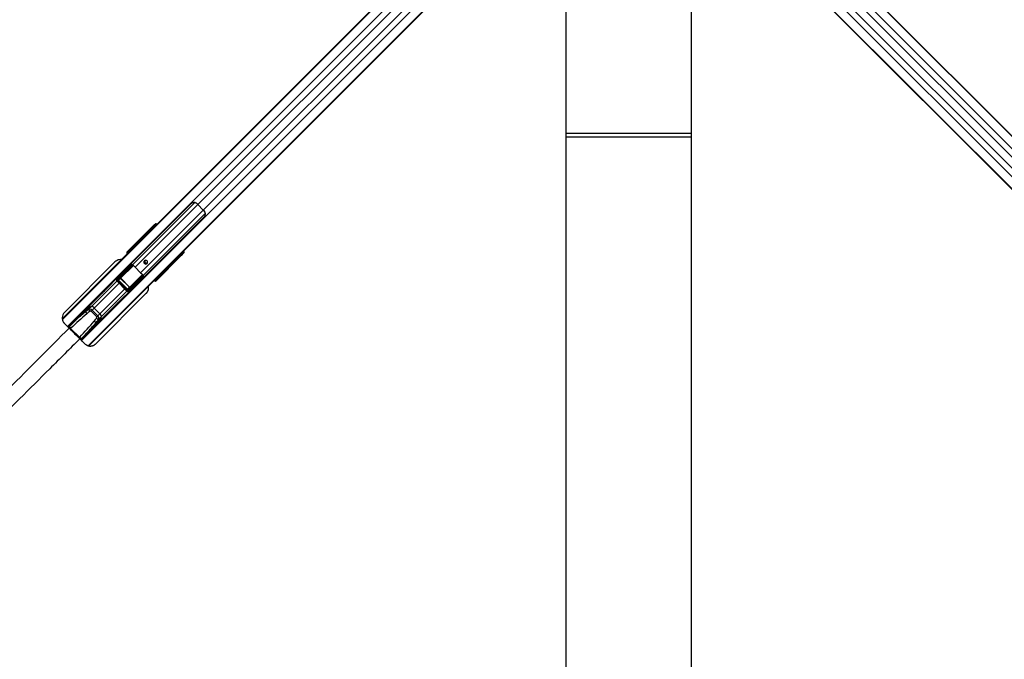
# Model space of a CAD drawing. Header units: millimetres. Extents: x 20 to 19631, y 28 to 16288.
# Tile 65 of 124: x 4621 to 7122, y 13040 to 14664. Entities that reach past the tile are written whole.
import ezdxf

# ---------------------------------------------------------------- set-up
doc = ezdxf.new("R2010")
doc.units = ezdxf.units.MM
doc.header["$LTSCALE"] = 2
doc.layers.add('COMPONENT_GEOMETRY', color=7, linetype='Continuous')
doc.styles.add('SLDTEXTSTYLE0', font='TXT', dxfattribs={"width": 0.75})
doc.dimstyles.new('SLDDIMSTYLE1', dxfattribs={"dimtxt": 100, "dimasz": 6.604, "dimexe": 0, "dimexo": 0.0625, "dimgap": 25, "dimtad": 0, "dimtih": 1, "dimtoh": 1, "dimdec": 1, "dimrnd": 1e-09, "dimzin": 12, "dimdsep": 46, "dimtxsty": 'SLDTEXTSTYLE0', "dimsah": 1, "dimcen": 0.09, "dimadec": 0, "dimazin": 3, "dimtfac": 1, "dimtdec": 1, "dimtofl": 0, "dimtmove": 0, "dimatfit": 3, "dimfxl": 1, "dimfrac": 2, "dimtolj": 1, "dimtzin": 12, "dimarcsym": 0})

# ---------------------------------------------------------------- blocks, each defined once
blk = doc.blocks.new('_D_2')
at = {"layer": 'COMPONENT_GEOMETRY', "color": 7}
for p, q in [((7072.8, 16178.8), (13410.4, 16178.8)), ((13404, 16178.8), (13404, 13243.2)), ((13167, 13222.9), (13136.6, 13222.9)), ((13136.6, 13222.9), (13136.6, 13064.1)), ((13641.1, 13222.9), (13671.5, 13222.9)), ((13671.5, 13222.9), (13671.5, 13064.1)), ((13136.6, 13064.1), (13167, 13064.1)), ((13671.5, 13064.1), (13641.1, 13064.1)), ((13404, 9978.9), (13404, 12914.5)), ((8897.8, 9978.9), (13410.4, 9978.9))]:
    blk.add_line(p, q, dxfattribs=at)
for points in [[(13404, 16178.8), (13403, 16172.2), (13405.1, 16172.2)], [(13404, 9978.9), (13405.1, 9985.5), (13403, 9985.5)]]:
    blk.add_solid(points, dxfattribs=at)
at = {"layer": 'COMPONENT_GEOMETRY', "color": 7, "char_height": 100, "attachment_point": 1, "style": 'SLDTEXTSTYLE0'}
for s, insert in [('10\'2.05"', (13167, 13193)), ('3100mm', (13131.3, 13043.4))]:
    blk.add_mtext(s, dxfattribs=dict(at, insert=insert))

msp = doc.modelspace()

# ---------------------------------------------------------------- linework, layer by layer
at = {"color": 8, "linetype": 'Continuous', "lineweight": 25}
for p, q in [((5991.64, 15164.85), (4729.75, 13902.96)), ((6344.23, 15164.85), (7606.62, 13902.46)), ((6006.41, 15149.08), (4742.57, 13885.24)), ((6329.46, 15149.08), (7593.29, 13885.24)), ((6042.19, 15113.29), (4778.35, 13849.46)), ((6293.68, 15113.29), (7557.51, 13849.46)), ((6057.96, 15098.53), (4795.57, 13836.14)), ((5965.92, 15086.74), (5073.82, 14194.64)), ((6277.9, 15098.53), (7539.79, 13836.64)), ((6369.94, 15086.74), (7262.04, 14194.64)), ((5979.85, 15072.81), (5087.75, 14180.71)), ((6356.02, 15072.81), (7248.12, 14180.71)), ((6326.69, 14374.82), (6009.18, 14374.82)), ((5065.84, 14199.82), (4907.96, 14041.94)), ((5073.82, 14194.64), (4914.6, 14035.42)), ((5087.75, 14180.71), (4928.53, 14021.49)), ((5092.93, 14172.72), (4935.06, 14014.85)), ((4961.71, 14136.48), (4960.18, 14137.84)), ((4962.43, 14139.33), (4963.55, 14138.32)), ((4942.82, 14117.04), (4729.57, 13903.79)), ((4905.62, 14080.39), (4904.44, 14081.81)), ((4905.02, 14082.68), (4904.49, 14082.15)), ((4904.7, 14081.95), (4905.83, 14080.6)), ((4905.21, 14083.11), (4905.29, 14083.19)), ((4905.54, 14081.33), (4906.01, 14081.8)), ((4906.01, 14081.8), (4906.52, 14081.29)), ((4907.57, 14082.34), (4907.06, 14082.85)), ((4907.96, 14083.75), (4908.47, 14083.24)), ((4915.85, 14090.62), (4914.48, 14092.27)), ((4914.75, 14092.41), (4916.06, 14090.83)), ((4897.31, 14075.12), (4897.38, 14075.2)), ((4897.64, 14073.34), (4898.1, 14073.8)), ((4897.92, 14073.06), (4898.38, 14073.52)), ((4898, 14072.8), (4898.02, 14072.79)), ((5030.96, 14067.07), (5029.59, 14068.6)), ((5031.44, 14070.44), (5032.44, 14069.31)), ((5008.96, 14048.51), (4796.37, 13835.93)), ((4877.79, 14008.75), (4909.67, 14040.63)), ((4910.04, 14040.29), (4878.03, 14008.29)), ((4904.4, 14042.25), (4903.41, 14040.94)), ((4901.4, 13984.92), (4933.47, 14016.99)), ((4933.78, 14016.59), (4901.86, 13984.68)), ((4934.8, 14014.96), (4933.94, 14013.9)), ((4974.92, 14011.32), (4973.5, 14012.51)), ((4973.72, 14012.72), (4975.07, 14011.59)), ((4974.4, 14013.4), (4974.91, 14012.89)), ((4974.44, 14012.43), (4974.91, 14012.89)), ((4975.27, 14011.38), (4975.8, 14011.91)), ((4975.96, 14013.95), (4975.45, 14014.46)), ((4976.35, 14015.36), (4976.86, 14014.85)), ((4985.38, 14021.37), (4983.73, 14022.74)), ((4983.95, 14022.95), (4985.52, 14021.63)), ((4868.23, 14000.57), (4803.56, 13935.9)), ((4873.76, 13995.04), (4810.75, 13932.03)), ((4888.15, 13980.65), (4825.14, 13917.64)), ((4868.16, 14000.64), (4870.05, 14002.52)), ((4965.9, 14004.91), (4965.92, 14004.89)), ((4966.64, 14005.27), (4966.17, 14004.8)), ((4966.92, 14004.99), (4966.45, 14004.52)), ((4893.69, 13975.12), (4829.01, 13910.45)), ((4893.75, 13975.05), (4895.63, 13976.93)), ((4753.52, 13892.25), (4744.55, 13883.28)), ((4749.28, 13878.51), (4750.73, 13879.96)), ((4771.63, 13856.17), (4773.07, 13857.61)), ((4776.51, 13851.55), (4785.37, 13860.41))]:
    msp.add_line(p, q, dxfattribs=at)
at = {"color": 7, "linetype": 'Continuous', "lineweight": 25}
for p, q in [((5993.6, 15167.82), (4949.12, 14123.34)), ((6339.85, 15170.79), (7366.65, 14143.99)), ((6342.27, 15167.82), (7381.88, 14128.2)), ((6060.93, 15100.48), (5021.31, 14060.87)), ((6063.9, 15102.9), (5037.1, 14076.11)), ((6274.94, 15100.48), (7319.41, 14056.01)), ((5695.7, 14870.47), (4964.3, 14139.07)), ((6572.29, 14802.58), (7303.69, 14071.18)), ((6009.18, 14366.82), (6326.69, 14366.82)), ((5057, 14197.13), (4743.85, 13883.97)), ((5087.75, 14180.71), (5073.82, 14194.64)), ((4777.08, 13850.73), (5090.24, 14163.89)), ((4958.08, 14138.51), (4894.43, 14074.85)), ((4896.18, 14076.17), (4958.55, 14138.54)), ((4960.18, 14137.84), (4914.75, 14092.41)), ((4960.01, 14134.77), (4947.4, 14122.17)), ((4964.3, 14139.07), (4960.01, 14134.77)), ((4962.37, 14142.1), (4963.62, 14143.04)), ((4963.67, 14140.26), (4962.43, 14139.33)), ((4963.62, 14143.04), (4966.29, 14145.7)), ((4963.82, 14143.84), (4966.29, 14145.7)), ((4945.24, 14120.01), (4729.48, 13904.25)), ((4942.82, 14117.04), (4942.57, 14116.66)), ((4949.12, 14123.34), (4942.82, 14117.04)), ((4944.6, 14118.48), (4949.12, 14123.34)), ((4947.4, 14122.17), (4945.24, 14120.01)), ((4898.37, 14076.2), (4902.95, 14081.71)), ((4904.44, 14081.81), (4899.74, 14076.15)), ((4909.98, 14089.09), (4905.22, 14083.12)), ((4910.08, 14089.21), (4905.29, 14083.19)), ((4905.29, 14083.19), (4906.36, 14084.27)), ((4905.54, 14081.33), (4906.05, 14080.82)), ((4907.06, 14082.85), (4906.01, 14081.8)), ((4906.36, 14084.27), (4913.06, 14092.34)), ((4907.96, 14083.75), (4907.06, 14082.85)), ((4914.44, 14092.31), (4907.73, 14084.23)), ((4910.08, 14089.21), (4909.99, 14089.08)), ((4894.43, 14074.85), (4896.18, 14076.17)), ((4900.52, 14079.15), (4897.31, 14075.13)), ((4900.6, 14079.24), (4897.38, 14075.2)), ((4897.38, 14075.2), (4898.37, 14076.2)), ((4897.64, 14073.34), (4897.92, 14073.06)), ((4897.92, 14073.06), (4898.11, 14072.88)), ((4899.07, 14074.77), (4898.1, 14073.8)), ((4898.1, 14073.8), (4898.38, 14073.52)), ((4898.38, 14073.52), (4899.35, 14074.49)), ((4899.07, 14074.77), (4899.97, 14075.67)), ((4899.35, 14074.49), (4899.07, 14074.77)), ((4899.35, 14074.49), (4900.25, 14075.39)), ((4899.97, 14075.67), (4900.25, 14075.39)), ((5031.62, 14064.97), (4967.96, 14001.31)), ((5031.66, 14065.43), (4969.29, 14003.06)), ((4985.52, 14021.63), (5030.96, 14067.07)), ((5021.31, 14060.87), (5008.87, 14049.28)), ((5017.01, 14056.56), (5009.62, 14049.69)), ((5017.01, 14056.56), (5011.12, 14050.67)), ((5020.12, 14059.12), (5014.09, 14053.09)), ((5021.31, 14060.87), (5017.01, 14056.56)), ((5025.29, 14064.29), (5020.12, 14059.12)), ((5032.79, 14071.8), (5025.29, 14064.29)), ((5032.44, 14069.31), (5033.38, 14070.56)), ((5037.1, 14076.11), (5032.79, 14071.8)), ((5036.15, 14070.5), (5035.21, 14069.26)), ((5038.81, 14073.18), (5036.15, 14070.5)), ((5036.95, 14070.71), (5038.81, 14073.18)), ((4863.38, 14049.19), (4735.15, 13920.96)), ((5011.93, 14050.93), (4796.85, 13835.85)), ((4868.44, 14006.64), (4902.41, 14040.53)), ((4905, 14040.29), (4870.29, 14005.67)), ((4872.49, 14005.66), (4906.98, 14040.15)), ((4907.46, 14039.22), (4872.97, 14004.73)), ((4900.72, 14040.15), (4900.45, 14040.42)), ((4904.77, 14041.02), (4907.01, 14040.83)), ((4928.53, 14021.49), (4914.6, 14035.42)), ((5007.06, 14047.26), (5008.96, 14048.51)), ((5011.12, 14050.67), (5008.96, 14048.51)), ((5009.62, 14049.69), (5011.12, 14050.67)), ((5014.09, 14053.09), (5011.93, 14050.93)), ((4872.42, 14011.84), (4840.72, 13980.13)), ((4872.48, 14011.91), (4868.02, 14006.18)), ((4872.93, 14012.42), (4868.44, 14006.64)), ((4877.74, 14007.3), (4872.56, 14002.99)), ((4887.03, 14026.49), (4872.93, 14012.42)), ((4872.97, 14004.73), (4877.79, 14008.75)), ((4877.95, 14007.51), (4877.74, 14007.3)), ((4900.41, 13984.62), (4877.74, 14007.3)), ((4877.95, 14007.51), (4900.63, 13984.83)), ((4897.85, 13979.86), (4932.34, 14014.35)), ((4933.26, 14013.86), (4898.77, 13979.37)), ((4898.79, 13977.18), (4933.41, 14011.88)), ((4933.64, 14009.29), (4899.76, 13975.32)), ((4933.53, 14007.33), (4933.26, 14007.6)), ((4967.61, 14006.24), (4966.64, 14005.27)), ((4966.92, 14004.99), (4967.89, 14005.96)), ((4968.5, 14007.14), (4967.61, 14006.24)), ((4967.89, 14005.96), (4967.61, 14006.24)), ((4968.78, 14006.86), (4967.89, 14005.96)), ((4968.24, 14004.2), (4972.27, 14007.41)), ((4968.31, 14004.27), (4972.35, 14007.48)), ((4968.5, 14007.14), (4968.78, 14006.86)), ((4969.27, 14006.63), (4974.92, 14011.32)), ((4974.82, 14009.83), (4969.31, 14005.26)), ((4973.93, 14012.94), (4974.44, 14012.43)), ((4974.91, 14012.89), (4975.96, 14013.95)), ((4975.96, 14013.95), (4976.86, 14014.85)), ((4976.23, 14012.11), (4982.21, 14016.87)), ((4976.23, 14012.11), (4976.31, 14012.17)), ((4976.31, 14012.17), (4982.32, 14016.96)), ((4977.38, 14013.25), (4976.31, 14012.17)), ((4977.34, 14014.62), (4985.43, 14021.33)), ((4985.46, 14019.94), (4977.38, 14013.25)), ((4982.21, 14016.87), (4982.32, 14016.96)), ((4868.16, 14000.64), (4893.75, 13975.05)), ((4870.05, 14002.52), (4895.63, 13976.93)), ((4872.56, 14002.99), (4872.14, 14002.57)), ((4895.68, 13979.03), (4872.14, 14002.57)), ((4872.56, 14002.99), (4896.1, 13979.45)), ((4896.1, 13979.45), (4900.41, 13984.62)), ((4901.86, 13984.68), (4897.85, 13979.86)), ((4900.63, 13984.83), (4900.41, 13984.62)), ((4919.6, 13993.92), (4905.54, 13979.82)), ((4966.17, 14004.8), (4966.45, 14004.52)), ((4966.64, 14005.27), (4966.92, 14004.99)), ((4969.29, 14003.06), (4967.96, 14001.31)), ((4968.31, 14004.27), (4968.24, 14004.2)), ((4969.31, 14005.26), (4968.31, 14004.27)), ((4826.27, 13965.68), (4787.52, 13926.94)), ((4814.77, 13841.33), (4943.01, 13969.57)), ((4873.24, 13947.61), (4904.95, 13979.31)), ((4896.1, 13979.45), (4895.68, 13979.03)), ((4899.29, 13974.91), (4905.02, 13979.37)), ((4899.76, 13975.32), (4905.54, 13979.82)), ((4801.45, 13935.27), (4788.68, 13922.5)), ((4796.35, 13928.69), (4803.56, 13935.9)), ((4805.28, 13926.55), (4810.75, 13932.03)), ((4810.75, 13932.03), (4825.14, 13917.64)), ((4820.05, 13894.41), (4858.79, 13933.16)), ((4747.83, 13885.55), (4791.75, 13929.47)), ((4805.28, 13926.55), (4803.03, 13924.3)), ((4817.42, 13909.91), (4803.03, 13924.3)), ((4805.28, 13926.55), (4819.67, 13912.17)), ((4828.38, 13908.34), (4815.62, 13895.57)), ((4819.67, 13912.17), (4817.42, 13909.91)), ((4819.67, 13912.17), (4825.14, 13917.64)), ((4821.8, 13903.24), (4829.01, 13910.45)), ((4735.15, 13892.67), (4746.89, 13880.93)), ((4745.03, 13882.75), (4747.16, 13884.88)), ((4747.16, 13884.88), (4747.83, 13885.55)), ((4751.39, 13880.62), (4750.73, 13879.96)), ((4754.04, 13891.76), (4753.52, 13892.25)), ((4778.66, 13854.72), (4822.58, 13898.64)), ((4750.73, 13879.96), (4750.73, 13879.96)), ((4750.73, 13879.96), (4773.07, 13857.61)), ((4773.74, 13858.28), (4773.07, 13857.61)), ((4773.07, 13857.61), (4773.07, 13857.61)), ((4785.37, 13860.41), (4784.87, 13860.93)), ((4775.86, 13851.92), (4777.99, 13854.05)), ((4777.99, 13854.05), (4778.66, 13854.72))]:
    msp.add_line(p, q, dxfattribs=at)
at = {"color": 7, "linetype": 'Continuous', "lineweight": 25, "flags": 128}
for points in [[(6009.13, 12547.45), (6009.14, 13188.05), (6009.15, 13828.64), (6009.18, 14458.01), (6009.21, 15031.36)], [(6326.65, 15031.36), (6326.69, 14458.01), (6326.71, 13828.64), (6326.73, 13188.05), (6326.74, 12547.45)], [(4945.04, 14044.85), (4946.04, 14046.4), (4946.35, 14048.24), (4945.93, 14050.11), (4944.83, 14051.71), (4943.22, 14052.81), (4941.35, 14053.24), (4939.51, 14052.93), (4937.97, 14051.93), (4936.97, 14050.39), (4936.65, 14048.54), (4937.08, 14046.67), (4938.18, 14045.07), (4939.79, 14043.97), (4941.65, 14043.54), (4943.5, 14043.85), (4945.04, 14044.85)], [(4833.66, 13972.74), (4833.69, 13972.77), (4836.6, 13975.82), (4839.06, 13978.42), (4840.72, 13980.14), (4841.33, 13980.69), (4840.79, 13980.01), (4839.16, 13978.24), (4837.99, 13977.03), (4836.65, 13975.67), (4835.17, 13974.21), (4833.62, 13972.7), (4830.57, 13969.79), (4827.98, 13967.33), (4826.27, 13965.68), (4826.27, 13965.68)], [(4858.79, 13933.16), (4858.8, 13933.16), (4860.45, 13934.87), (4862.91, 13937.46), (4865.82, 13940.52), (4867.33, 13942.07), (4868.79, 13943.54), (4870.15, 13944.88), (4871.36, 13946.05), (4873.13, 13947.68), (4873.8, 13948.22), (4873.24, 13947.61), (4873.24, 13947.61)]]:
    msp.add_lwpolyline(points, dxfattribs=at)
at = {"color": 7, "linetype": 'Continuous', "lineweight": 25}
for centre, radius, start, end in [((5042.33, 14163.23), 44.48, 44.91701, 52.2174), ((5056.34, 14149.21), 44.48, 37.7826, 45.08299), ((4958.75, 14136.77), 1.79, 37.06255, 96.71611), ((4963.81, 14140.74), 1.98, 136.71804, 225.53722), ((4965.06, 14141.68), 1.98, 136.71804, 225.53722), ((4958.66, 14106.6), 18.97, 135.04205, 146.63391), ((4960.82, 14108.77), 18.96, 135.04062, 146.5012), ((4902.86, 14081.91), 0.222, 233.45025, 294.03615), ((4903.42, 14082.96), 1.34, 310.97094, 322.92229), ((4904.16, 14082.64), 0.878, 288.39776, 308.24261), ((4907.03, 14083.55), 0.98, 43.84159, 132.60746), ((4909.99, 14089.36), 0.178, 240.82905, 298.86446), ((4912.97, 14092.48), 0.161, 245.16082, 301.16039), ((4914.23, 14093.08), 0.796, 284.95016, 307.21236), ((4914.2, 14093.1), 0.878, 288.39776, 308.24261), ((4899.04, 14075.47), 0.98, 43.84159, 132.60746), ((4900.5, 14079.46), 0.237, 231.60559, 292.6194), ((5029.88, 14065.64), 1.79, 353.28389, 52.93745), ((5033.85, 14070.7), 1.98, 224.46278, 313.28196), ((5034.79, 14071.94), 1.98, 224.46278, 313.28196), ((4903.71, 14040.41), 0.618, 119.68669, 153.40952), ((4903.52, 14040.23), 1.48, 2.45616, 32.46435), ((4905.07, 14040.58), 1.96, 347.3695, 7.26925), ((4906.36, 14039.24), 1.1, 359.03324, 55.99224), ((4906.69, 14039.87), 1.01, 320.15341, 71.30529), ((4956.36, 14077.23), 59.1, 219.54783, 225.03629), ((4942.88, 14049.76), 5.05, 147.85467, 302.14533), ((4942.49, 14049.68), 3.27, 80.87202, 228.67567), ((4942.78, 14049.41), 3.27, 221.86542, 8.5869), ((4998.52, 14064.36), 18.97, 303.36609, 314.95795), ((5000.68, 14066.52), 18.97, 303.36609, 314.95795), ((4868.47, 14004.45), 2.2, 33.96086, 90.86869), ((4871.87, 14004.75), 1.1, 359.03324, 55.99224), ((4878.34, 14008.74), 0.549, 179.03324, 235.99224), ((4970.34, 14063.25), 59.1, 224.96371, 230.45217), ((4932.98, 14013.57), 1.01, 18.69471, 129.84659), ((4932.35, 14013.25), 1.1, 34.00776, 90.96676), ((4933.69, 14011.95), 1.96, 82.73075, 102.6305), ((4933.34, 14010.41), 1.48, 57.53565, 87.54384), ((4933.52, 14010.6), 0.618, 296.59048, 330.31331), ((4968.59, 14005.92), 0.98, 317.39254, 46.15841), ((4972.57, 14007.39), 0.237, 157.3806, 218.39441), ((4975.03, 14009.74), 0.222, 155.96385, 216.54975), ((4975.76, 14011.05), 0.878, 141.75739, 161.60224), ((4976.08, 14010.31), 1.34, 127.07771, 139.02906), ((4976.66, 14013.91), 0.98, 317.39254, 46.15841), ((4982.48, 14016.88), 0.178, 151.13554, 209.17095), ((4986.21, 14021.09), 0.878, 141.75739, 161.60224), ((4986.2, 14021.12), 0.796, 142.78764, 165.04984), ((4985.59, 14019.86), 0.161, 148.83961, 204.83918), ((4901.85, 13985.23), 0.549, 214.00776, 270.96676), ((4897.86, 13978.76), 1.1, 34.00776, 90.96676), ((4897.56, 13975.36), 2.2, 359.13131, 56.03914), ((4811.58, 13902.95), 33.92, 103.67343, 149.92676), ((4808.65, 13912.24), 24.13, 107.34007, 134.44159), ((4815.02, 13893.74), 43.69, 105.21172, 108.09368), ((4802.78, 13925.83), 10.1, 37.87112, 85.57307), ((4802.2, 13927.36), 14.36, 199.75416, 224.08523), ((4810.39, 13933.72), 14.92, 199.71769, 223.07071), ((4796.06, 13918.46), 33.92, 300.07324, 346.32657), ((4826.84, 13917.28), 14.92, 226.92929, 250.28231), ((4805.35, 13915.53), 24.13, 315.55841, 342.65993), ((4818.94, 13909.67), 10.1, 4.42693, 52.12888), ((4786.85, 13921.91), 43.69, 341.90632, 344.78828), ((4756.84, 13888.14), 10.21, 198.61214, 233.23), ((4757.51, 13888.8), 10.21, 198.61214, 233.23), ((4752.83, 13891.53), 1, 46, 135), ((4820.47, 13909.09), 14.36, 225.91477, 250.24584), ((4781.25, 13863.73), 10.21, 216.77, 251.38786), ((4781.92, 13864.39), 10.21, 216.77, 251.38786), ((4784.65, 13859.71), 1, 315, 44)]:
    msp.add_arc(centre, radius, start, end, dxfattribs=at)
at = {"color": 8, "linetype": 'Continuous', "lineweight": 25}
for centre, radius, start, end in [((4896.39, 14074.5), 1.68, 40.11369, 97.3551), ((4906.28, 14064.48), 11.74, 134.84469, 138.74924), ((4957.59, 14013.17), 11.74, 311.25076, 315.15531), ((4967.62, 14003.28), 1.68, 352.6449, 49.88631)]:
    msp.add_arc(centre, radius, start, end, dxfattribs=at)
at = {"color": 7, "linetype": 'Continuous', "lineweight": 25}
for centre, major_axis, ratio, start_param, end_param in [((5073.14, 14021.64), (221.5, 221.5), 0.5107684, 1.5707963, 1.6398026), ((5077.43, 14025.93), (221.5, 221.5), 0.5107684, 1.5707963, 1.6406095), ((4959.81, 14139.84), (4.33, 4.18), 0.0438581, 0.3439498, 1.939496), ((4959.7, 14139.43), (2.88, 2.79), 0.0438581, 0.3439498, 1.939496), ((4961.09, 14137.99), (1.57, 1.28), 0.2462972, 0.3800283, 1.9755744), ((4970.46, 14141.4), (4.24, -4.24), 0.3295798, 2.0395283, 3.0955894), ((4944.19, 14118.28), (1.68, 1.76), 0.0656844, 2.7914656, 4.8889634), ((4854.55, 14031.72), (71.32, 74.15), 0.0006481, 5.4092127, 5.4533618), ((4854.9, 14031.37), (70.97, 74.51), 0.0008516, 5.4109204, 5.4550695), ((4903.45, 14080.75), (0.83, 1.22), 0.6768411, 6.0573316, 6.2513323), ((4903.39, 14080.57), (1.06, 1.62), 0.7727027, 6.0539511, 6.2479518), ((4906.36, 14082.15), (1.06, -1.06), 0.3305965, 3.1764992, 4.712389), ((4907.44, 14083.22), (1.06, -1.06), 0.3524771, 3.1764992, 4.712389), ((4908.09, 14083.88), (0.354, -0.354), 0.3743577, 3.1764992, 4.712389), ((4854.55, 14031.72), (71.32, 74.15), 0.0006481, 5.6002556, 5.6700895), ((4854.9, 14031.37), (70.97, 74.51), 0.0008516, 5.6019633, 5.6717972), ((4915.67, 14092.84), (1.77, -1.77), 0.5087004, 4.5118264, 4.5378561), ((4916, 14093.17), (1.41, -1.41), 0.7241758, 4.5118264, 4.5378561), ((4897.44, 14072.16), (3.69, -1.73), 0.9084912, 2.8237982, 4.3957505), ((4899.08, 14073.39), (3.27, -2.34), 0.932843, 2.9867722, 4.5587245), ((4898.45, 14074.15), (1.06, -1.06), 0.3305965, 3.1764992, 4.712389), ((4899.45, 14075.15), (1.06, -1.06), 0.3524771, 3.1764992, 4.712389), ((4900.1, 14075.8), (0.354, -0.354), 0.3743577, 3.1764992, 4.712389), ((4919.66, 14184.94), (222.39, 222.39), 0.5087356, 4.6425758, 4.712389), ((4923.96, 14189.24), (222.39, 222.39), 0.5087356, 4.6425758, 4.712389), ((5031.11, 14067.98), (1.28, 1.57), 0.2462972, 4.3076109, 5.903157), ((5032.95, 14066.7), (4.18, 4.33), 0.0438581, 4.3436893, 5.9392355), ((5032.54, 14066.59), (2.79, 2.88), 0.0438581, 4.3436893, 5.9392355), ((5034.51, 14077.35), (-4.24, 4.24), 0.3295798, 3.1875959, 4.243657), ((4867.7, 14009.78), (192.03, 191.31), 0.0067039, 4.8065492, 4.8845862), ((4904.05, 14032.86), (5.76, 5.76), 0.8205601, 0.4800861, 0.7564561), ((4967.68, 14087.33), (84.02, 68.6), 0.0107882, 2.3218814, 2.3610846), ((5008.68, 14048.88), (1.76, 1.68), 0.0656844, 1.3963176, 3.4917197), ((4871.2, 14003.75), (2.8, 3.2), 0.9399897, 1.4841326, 3.0830343), ((4871.66, 14004.21), (1.51, 1.79), 0.8534878, 1.4707385, 3.0696403), ((4873.96, 14004.3), (1.89, 1.66), 0.7960113, 1.6519995, 3.1931135), ((4875.67, 14009.5), (3.02, 3.58), 0.8534878, 1.4707385, 1.617673), ((4878.52, 14008.06), (0.811, 0.731), 0.9160627, 1.6419372, 3.1830512), ((4878.4, 14007.95), (0.472, 0.414), 0.7960113, 1.6519995, 3.1931135), ((4902.89, 13974.59), (191.31, 192.03), 0.0067039, 1.3986212, 1.4766361), ((4980.44, 14074.57), (68.6, 84.02), 0.0107882, 3.9221007, 3.9613039), ((4925.97, 14010.94), (5.76, 5.76), 0.8205601, 5.5267292, 5.8030992), ((4968.26, 14006.33), (1.06, -1.06), 0.3524771, 4.712389, 6.2482787), ((4968.92, 14006.99), (0.354, -0.354), 0.3743577, 4.712389, 6.2482787), ((4924.48, 13961.79), (74.51, 70.97), 0.0008516, 0.8281158, 0.8722649), ((4924.83, 13961.43), (74.15, 71.32), 0.0006481, 0.8298235, 0.8739726), ((4975.26, 14013.24), (1.06, -1.06), 0.3305965, 4.712389, 6.2482787), ((4973.87, 14010.33), (1.22, 0.83), 0.6768411, 0.031853, 0.2258537), ((4973.68, 14010.27), (1.62, 1.06), 0.7727027, 0.0352335, 0.2292342), ((4976.34, 14014.32), (1.06, -1.06), 0.3524771, 4.712389, 6.2482787), ((4976.99, 14014.98), (0.354, -0.354), 0.3743577, 4.712389, 6.2482787), ((4924.48, 13961.79), (74.51, 70.97), 0.0008516, 0.6113881, 0.681222), ((4924.83, 13961.43), (74.15, 71.32), 0.0006481, 0.6130958, 0.6829297), ((4985.96, 14022.56), (1.77, -1.77), 0.5087004, 4.8869219, 4.9129515), ((4986.28, 14022.89), (1.41, -1.41), 0.7241758, 4.8869219, 4.9129515), ((4873.72, 14004.06), (1.2, 1.04), 0.6306565, 1.6531679, 3.1942819), ((4901.18, 13985.4), (0.731, 0.811), 0.9160627, 3.1001341, 4.6412481), ((4901.06, 13985.29), (0.414, 0.472), 0.7960113, 3.0900718, 4.6311858), ((4965.27, 14004.33), (-1.73, 3.69), 0.9084912, 1.8874348, 3.4593871), ((4966.5, 14005.96), (-2.34, 3.27), 0.932843, 1.7244608, 3.2964131), ((4967.27, 14005.34), (1.06, -1.06), 0.3305965, 4.712389, 6.2482787), ((4896.86, 13978.08), (3.2, 2.8), 0.9399897, 3.200151, 4.7990528), ((4897.32, 13978.55), (1.79, 1.51), 0.8534878, 3.213545, 4.8124468), ((4897.41, 13980.84), (1.66, 1.89), 0.7960113, 3.0900718, 4.6311858), ((4897.18, 13980.61), (1.04, 1.2), 0.6306565, 3.0889034, 4.6300174), ((4902.61, 13982.56), (3.58, 3.02), 0.8534878, 4.6655123, 4.8124468), ((4860.97, 13772.41), (210.51, 210.51), 0.5374519, 1.4475158, 1.5707963), ((4860.29, 13771.73), (208.93, 208.93), 0.5211931, 1.3849003, 1.5707963), ((4891.9, 13706.54), (305, 305), 0.5324147, 1.3617427, 1.3849003), ((4891.22, 13705.86), (303.43, 303.43), 0.5211931, 1.3617427, 1.3849003), ((4800.99, 13922.27), (-5.66, 5.66), 0.7578134, 4.712389, 6.0741317), ((4800.31, 13921.59), (2.71, 2.71), 0.5211931, 0, 1.3617427), ((4598.98, 13998.11), (303.43, 303.43), 0.5211931, 4.898285, 4.9214426), ((4814.7, 13907.2), (2.71, 2.71), 0.5211931, 4.9214426, 6.2831853), ((4815.38, 13907.88), (-5.66, 5.66), 0.7578134, 3.3506463, 4.712389), ((4664.84, 13967.17), (208.93, 208.93), 0.5211931, 4.712389, 4.898285), ((4665.52, 13967.85), (210.51, 210.51), 0.5374519, 4.712389, 4.8356359), ((4599.65, 13998.79), (305, 305), 0.5324147, 4.898285, 4.9214426)]:
    msp.add_ellipse(centre, major_axis=major_axis, ratio=ratio, start_param=start_param, end_param=end_param, dxfattribs=at)
at = {"color": 8, "linetype": 'Continuous', "lineweight": 25}
for centre, major_axis, ratio, start_param, end_param in [((4967.79, 14138.73), (-4.24, 4.24), 0.3295099, 5.1803848, 6.237318), ((4966.45, 14137.4), (2.83, -2.83), 0.3295798, 2.3137493, 3.0955894), ((4899.32, 14074.13), (1.85, -0.86), 0.9084912, 4.074793, 4.3957505), ((4900.38, 14075.52), (0.354, -0.354), 0.3743577, 4.712389, 5.266749), ((5030.51, 14073.34), (-2.83, 2.83), 0.3295798, 3.1875959, 3.969436), ((5031.84, 14074.68), (4.24, -4.24), 0.3295099, 0.0458673, 1.1028005), ((4885.06, 14019.9), (28.45, 34.84), 0.0109144, 5.3549514, 5.4147331), ((4913.01, 13991.94), (34.84, 28.45), 0.0109144, 0.8684522, 0.9282339), ((4968.64, 14007.27), (0.354, -0.354), 0.3743577, 4.158029, 4.712389), ((4967.24, 14006.21), (-0.86, 1.85), 0.9084912, 1.8874348, 2.2076697), ((4860.97, 13772.41), (210.51, 210.51), 0.5374519, 1.3849003, 1.4475158), ((4665.52, 13967.85), (210.51, 210.51), 0.5374519, 4.8356359, 4.898285)]:
    msp.add_ellipse(centre, major_axis=major_axis, ratio=ratio, start_param=start_param, end_param=end_param, dxfattribs=at)
at = {"color": 7, "linetype": 'Continuous', "lineweight": 25}
for points, knots in [([(5069.58, 14198.39), (5068.75, 14198.88), (5067.11, 14199.86), (5064.07, 14200.16), (5061.31, 14199.69), (5059.07, 14198.7), (5057.76, 14197.83), (5057.19, 14197.3), (5057, 14197.13)], [0, 0, 0, 0, 0.2129283, 0.4246049, 0.6767712, 0.8300264, 0.9444848, 1, 1, 1, 1]), ([(5090.24, 14163.89), (5090.58, 14164.28), (5091.37, 14165.17), (5092.49, 14167.32), (5093.23, 14170.16), (5093.17, 14173.55), (5092.05, 14175.51), (5091.5, 14176.47)], [0, 0, 0, 0, 0.1096269, 0.2567278, 0.4997884, 0.7551779, 1, 1, 1, 1]), ([(4902.73, 14081.74), (4902.81, 14081.82), (4902.99, 14081.99), (4903.32, 14082.21), (4903.71, 14082.35), (4904.14, 14082.34), (4904.38, 14082.22), (4904.49, 14082.15)], [0, 0, 0, 0, 0.1896653, 0.387972, 0.5975579, 0.804387, 1, 1, 1, 1]), ([(4904.3, 14081.95), (4904.21, 14082.01), (4904.04, 14082.11), (4903.83, 14082.14), (4903.64, 14082.13), (4903.51, 14082.1), (4903.32, 14082.02), (4903.14, 14081.9), (4903.01, 14081.77), (4902.95, 14081.71)], [0, 0, 0, 0, 0.204018, 0.3683635, 0.408955, 0.5625699, 0.6085277, 0.8027053, 1, 1, 1, 1]), ([(4905.22, 14083.12), (4905.15, 14083), (4905.02, 14082.8), (4904.98, 14082.46), (4905.01, 14082.17), (4905.13, 14081.86), (4905.31, 14081.58), (4905.47, 14081.41), (4905.54, 14081.33)], [0, 0, 0, 0, 0.1995794, 0.3513074, 0.4943159, 0.6461802, 0.8522295, 1, 1, 1, 1]), ([(4912.91, 14092.34), (4912.99, 14092.42), (4913.14, 14092.57), (4913.41, 14092.75), (4913.71, 14092.86), (4914.03, 14092.88), (4914.27, 14092.81), (4914.51, 14092.67), (4914.62, 14092.55), (4914.71, 14092.45)], [0, 0, 0, 0, 0.1677551, 0.3094261, 0.4421052, 0.5973632, 0.7692312, 0.8002226, 1, 1, 1, 1]), ([(4914.44, 14092.31), (4914.36, 14092.4), (4914.21, 14092.58), (4913.93, 14092.71), (4913.67, 14092.72), (4913.52, 14092.67), (4913.39, 14092.62), (4913.32, 14092.57), (4913.18, 14092.47), (4913.12, 14092.4), (4913.06, 14092.34)], [0, 0, 0, 0, 0.2158633, 0.4289558, 0.5802581, 0.6862162, 0.7010964, 0.8134316, 0.8319841, 1, 1, 1, 1]), ([(4897.31, 14075.13), (4897.24, 14075.01), (4897.11, 14074.81), (4897.07, 14074.47), (4897.11, 14074.17), (4897.22, 14073.87), (4897.4, 14073.59), (4897.57, 14073.41), (4897.64, 14073.34)], [0, 0, 0, 0, 0.1995794, 0.3513074, 0.4943159, 0.6461802, 0.8522295, 1, 1, 1, 1]), ([(5025.29, 14064.29), (5025.06, 14064.07), (5024.61, 14063.62), (5023.68, 14062.71), (5022.7, 14061.73), (5021.74, 14060.78), (5020.93, 14059.96), (5020.36, 14059.38), (5020.12, 14059.13), (5020.12, 14059.12), (5020.12, 14059.12)], [0, 0, 0, 0, 0.1335987, 0.2671966, 0.4008119, 0.5344211, 0.6680123, 0.8016105, 0.9352267, 1, 1, 1, 1]), ([(4880.08, 14054.84), (4878.12, 14054.94), (4874.16, 14055.14), (4868.16, 14053.15), (4865.05, 14050.57), (4863.38, 14049.19)], [0, 0, 0, 0, 0.3140447, 0.6332645, 1, 1, 1, 1]), ([(4907.96, 14041.94), (4907.63, 14042.08), (4906.9, 14042.39), (4905.32, 14042.51), (4903.19, 14042.12), (4901.15, 14041.08), (4899.95, 14040.07), (4899.52, 14039.64), (4899.52, 14039.64)], [0, 0, 0, 0, 0.1251326, 0.2780419, 0.492841, 0.8046421, 0.9973287, 1, 1, 1, 1]), ([(4902.41, 14040.53), (4902.41, 14040.53), (4902.52, 14040.63), (4902.82, 14040.84), (4903.19, 14040.91), (4903.41, 14040.94)], [0, 0, 0, 0, 0.0107059, 0.4231481, 1, 1, 1, 1]), ([(4902.41, 14040.53), (4902.41, 14040.53), (4902.48, 14040.59), (4902.69, 14040.71), (4902.99, 14040.69), (4903.16, 14040.68)], [0, 0, 0, 0, 0.010706, 0.4231493, 1, 1, 1, 1]), ([(4905, 14040.29), (4904.72, 14040.36), (4904.36, 14040.46), (4903.85, 14040.56), (4903.5, 14040.63), (4903.27, 14040.67), (4903.16, 14040.68)], [0, 0, 0, 0, 0.4255346, 0.5656144, 0.7944513, 1, 1, 1, 1]), ([(4903.41, 14040.94), (4903.48, 14040.95), (4903.65, 14040.95), (4904.11, 14040.99), (4904.49, 14041.01), (4904.77, 14041.02)], [0, 0, 0, 0, 0.1841913, 0.4072131, 1, 1, 1, 1]), ([(4910.79, 14039.6), (4910.15, 14040.28), (4909.26, 14041.21), (4908.25, 14041.78), (4907.96, 14041.94)], [0, 0, 0, 0, 0.7198695, 1, 1, 1, 1]), ([(4935.06, 14014.85), (4934.6, 14015.58), (4933.97, 14016.59), (4932.99, 14017.44), (4932.72, 14017.68)], [0, 0, 0, 0, 0.720131, 1, 1, 1, 1]), ([(4932.75, 14006.4), (4932.76, 14006.41), (4933.18, 14006.84), (4934.2, 14008.04), (4935.24, 14010.08), (4935.62, 14012.21), (4935.5, 14013.79), (4935.19, 14014.52), (4935.06, 14014.85)], [0, 0, 0, 0, 0.0026713, 0.1953579, 0.507159, 0.7219581, 0.8748674, 1, 1, 1, 1]), ([(4933.8, 14010.05), (4933.78, 14010.16), (4933.74, 14010.38), (4933.64, 14010.91), (4933.52, 14011.43), (4933.43, 14011.79), (4933.41, 14011.88)], [0, 0, 0, 0, 0.2055736, 0.4344383, 0.8552633, 1, 1, 1, 1]), ([(4933.64, 14009.29), (4933.64, 14009.3), (4933.74, 14009.41), (4933.95, 14009.7), (4934.02, 14010.07), (4934.06, 14010.3)], [0, 0, 0, 0, 0.0107069, 0.4125943, 1, 1, 1, 1]), ([(4933.64, 14009.29), (4933.64, 14009.3), (4933.7, 14009.37), (4933.82, 14009.58), (4933.81, 14009.87), (4933.8, 14010.05)], [0, 0, 0, 0, 0.0107069, 0.4125955, 1, 1, 1, 1]), ([(4933.94, 14013.9), (4934.02, 14013.49), (4934.16, 14012.75), (4934.14, 14012), (4934.14, 14011.65)], [0, 0, 0, 0, 0.544713, 1, 1, 1, 1]), ([(4934.14, 14011.65), (4934.12, 14011.38), (4934.1, 14011), (4934.07, 14010.54), (4934.06, 14010.37), (4934.06, 14010.3)], [0, 0, 0, 0, 0.5927869, 0.8158087, 1, 1, 1, 1]), ([(4974.44, 14012.43), (4974.52, 14012.36), (4974.73, 14012.16), (4975.08, 14011.95), (4975.5, 14011.86), (4975.9, 14011.9), (4976.12, 14012.03), (4976.23, 14012.11)], [0, 0, 0, 0, 0.1526816, 0.4213754, 0.6263891, 0.8018835, 1, 1, 1, 1]), ([(4974.82, 14009.83), (4974.91, 14009.92), (4975.05, 14010.07), (4975.21, 14010.36), (4975.26, 14010.65), (4975.22, 14010.94), (4975.12, 14011.1), (4975.06, 14011.19)], [0, 0, 0, 0, 0.2616949, 0.4547577, 0.6342319, 0.8078503, 1, 1, 1, 1]), ([(4975.27, 14011.38), (4975.33, 14011.27), (4975.44, 14011.06), (4975.46, 14010.69), (4975.37, 14010.32), (4975.16, 14009.94), (4974.96, 14009.73), (4974.85, 14009.61)], [0, 0, 0, 0, 0.1837229, 0.3577538, 0.5459259, 0.7461896, 1, 1, 1, 1]), ([(4985.46, 14019.94), (4985.52, 14020), (4985.62, 14020.1), (4985.72, 14020.26), (4985.78, 14020.39), (4985.81, 14020.48), (4985.83, 14020.63), (4985.81, 14020.82), (4985.7, 14021.07), (4985.55, 14021.24), (4985.44, 14021.31), (4985.43, 14021.33)], [0, 0, 0, 0, 0.1655111, 0.2835853, 0.3149316, 0.4135053, 0.4333733, 0.5928838, 0.760419, 0.9651718, 1, 1, 1, 1]), ([(4985.56, 14021.6), (4985.58, 14021.59), (4985.7, 14021.49), (4985.87, 14021.28), (4985.99, 14020.95), (4985.98, 14020.63), (4985.87, 14020.32), (4985.69, 14020.04), (4985.53, 14019.87), (4985.45, 14019.79)], [0, 0, 0, 0, 0.0324038, 0.2220781, 0.3811988, 0.5433613, 0.6728153, 0.8347469, 1, 1, 1, 1]), ([(4943.01, 13969.57), (4943.37, 13969.94), (4944.08, 13970.68), (4945.04, 13971.91), (4945.79, 13973.01), (4946.34, 13973.95), (4946.98, 13975.16), (4947.62, 13976.65), (4948.29, 13978.76), (4948.67, 13980.64), (4948.88, 13982.77), (4948.88, 13984.86), (4948.72, 13986.53), (4948.52, 13987.41), (4948.5, 13987.5)], [0, 0, 0, 0, 0.0825106, 0.1650247, 0.2475428, 0.2914793, 0.3355033, 0.4592062, 0.5417364, 0.6723344, 0.7490041, 0.8639289, 0.9849785, 1, 1, 1, 1]), ([(4966, 14005), (4966.02, 14004.97), (4966.07, 14004.9), (4966.14, 14004.84), (4966.17, 14004.8)], [0, 0, 0, 0, 0.4679841, 1, 1, 1, 1]), ([(4966.45, 14004.52), (4966.53, 14004.45), (4966.74, 14004.25), (4967.09, 14004.04), (4967.51, 14003.95), (4967.91, 14003.99), (4968.12, 14004.13), (4968.24, 14004.2)], [0, 0, 0, 0, 0.1526816, 0.4213754, 0.6263891, 0.8018835, 1, 1, 1, 1]), ([(4873.24, 13947.61), (4872.74, 13947.12), (4871.74, 13946.14), (4869.02, 13943.58), (4866.9, 13941.57), (4865.86, 13940.56), (4865.85, 13940.55)], [0, 0, 0, 0, 0.3346574, 0.6673089, 0.9968828, 1, 1, 1, 1]), ([(4735.15, 13920.96), (4734.33, 13920.04), (4732.69, 13918.22), (4730.39, 13914.03), (4729.19, 13909.34), (4729.31, 13904.51), (4730.08, 13900.79), (4731.6, 13897.24), (4733.39, 13894.53), (4734.73, 13893.11), (4735.15, 13892.67)], [0, 0, 0, 0, 0.1137423, 0.2275484, 0.4536506, 0.5755272, 0.6973834, 0.820633, 0.9438023, 1, 1, 1, 1]), ([(4746.89, 13880.93), (4749, 13878.82), (4753.28, 13874.54), (4760.11, 13867.71), (4767.16, 13860.65), (4771.73, 13856.09), (4774.04, 13853.77)], [0, 0, 0, 0, 0.23888, 0.4846364, 0.7381427, 1, 1, 1, 1]), ([(4774.04, 13853.77), (4776.12, 13851.7), (4780.27, 13847.55), (4784.42, 13843.4), (4786.49, 13841.33)], [0, 0, 0, 0, 0.49999993, 1, 1, 1, 1]), ([(4786.49, 13841.33), (4787.37, 13840.53), (4788.7, 13839.33), (4790.71, 13838.07), (4792.55, 13837.13), (4794.46, 13836.4), (4796.69, 13835.82), (4798.52, 13835.55), (4800.21, 13835.46), (4801.62, 13835.47), (4803.04, 13835.59), (4804.68, 13835.86), (4806.11, 13836.21), (4807.53, 13836.68), (4808.89, 13837.23), (4810.22, 13837.89), (4811.72, 13838.8), (4813.22, 13839.86), (4814.25, 13840.84), (4814.77, 13841.33)], [0, 0, 0, 0, 0.1094064, 0.1641564, 0.2231318, 0.3052022, 0.3599456, 0.4454596, 0.4848826, 0.5243626, 0.583545, 0.6230251, 0.6862434, 0.7266466, 0.7671143, 0.8277756, 0.8682494, 0.9337677, 1, 1, 1, 1])]:
    msp.add_open_spline(points, degree=3, knots=knots, dxfattribs=at)
at = {"color": 8, "linetype": 'Continuous', "lineweight": 25}
for points, knots in [([(4909.34, 14088.29), (4909.38, 14088.42), (4909.5, 14088.75), (4909.75, 14089.04), (4909.9, 14089.21)], [0, 0, 0, 0, 0.4000337, 1, 1, 1, 1]), ([(4899.71, 14078.14), (4899.78, 14078.34), (4899.91, 14078.75), (4900.21, 14079.1), (4900.36, 14079.27)], [0, 0, 0, 0, 0.4930177, 1, 1, 1, 1]), ([(4907.01, 14040.83), (4907.21, 14040.99), (4907.61, 14041.31), (4908, 14041.63), (4908.21, 14041.8)], [0, 0, 0, 0, 0.4931943, 1, 1, 1, 1]), ([(4934.06, 14010.3), (4934.35, 14010.52), (4934.79, 14010.85), (4935.23, 14011.18), (4935.37, 14011.29)], [0, 0, 0, 0, 0.6758429, 1, 1, 1, 1]), ([(4972.38, 14007.24), (4972.34, 14007.2), (4972.07, 14006.96), (4971.7, 14006.7), (4971.34, 14006.61), (4971.23, 14006.59)], [0, 0, 0, 0, 0.1385006, 0.7576606, 1, 1, 1, 1]), ([(4982.32, 14016.79), (4982.27, 14016.75), (4982.01, 14016.51), (4981.69, 14016.27), (4981.38, 14016.18), (4981.33, 14016.17)], [0, 0, 0, 0, 0.160783, 0.8477094, 1, 1, 1, 1]), ([(3941.07, 13070.36), (4006.7, 13136.76), (4173.35, 13305.36), (4442.2, 13575.38), (4645.32, 13779.08), (4746.89, 13880.93)], [0, 0, 0, 0, 0.2451747, 0.62258689, 1, 1, 1, 1]), ([(4774.04, 13853.77), (4748.58, 13828.38), (4672.21, 13752.19), (4544.88, 13625.25), (4366.57, 13447.63), (4195.19, 13277.23), (4051.82, 13135.1), (3984.88, 13069.06), (3962, 13046.48)], [0, 0, 0, 0, 0.0941818, 0.2825455, 0.4709093, 0.7534552, 0.9157368, 1, 1, 1, 1])]:
    msp.add_open_spline(points, degree=3, knots=knots, dxfattribs=at)

# ---------------------------------------------------------------- dimensions: what is measured, and where the dimension line sits
at = {"layer": 'COMPONENT_GEOMETRY', "color": 7}
dim = msp.add_linear_dim(base=(13404.04, 16178.82), p1=(8895.3, 9978.88), p2=(7070.3, 16178.82), angle=90, dimstyle='SLDDIMSTYLE1', dxfattribs=at)
dim.commit()
dim.dimension.update_dxf_attribs({"geometry": '_D_2', "text_midpoint": (13404.04, 13078.85), "dimtype": 160})

doc.saveas('drawing.dxf')
